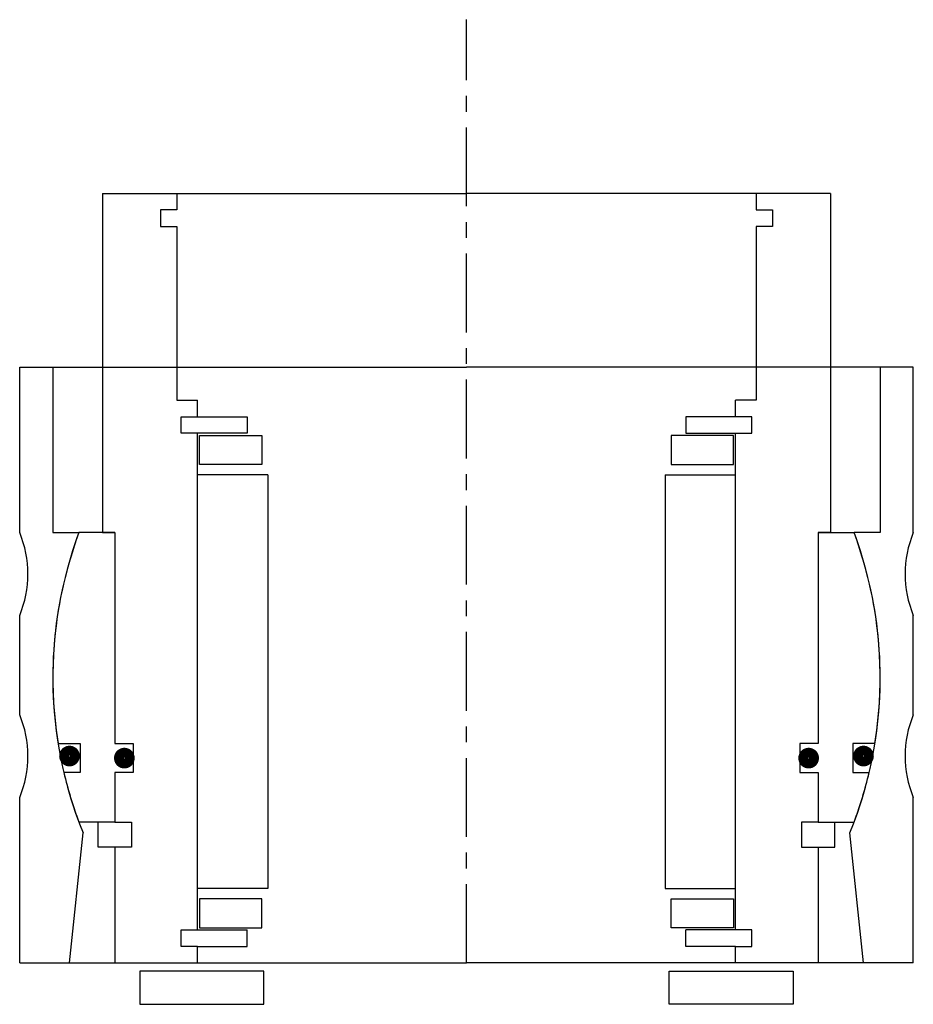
# Model space of a CAD drawing. Header units: millimetres. Extents: x -54 to 54, y -5 to 114.
import ezdxf

# ---------------------------------------------------------------- set-up
doc = ezdxf.new("R2010")
doc.units = ezdxf.units.MM
doc.header["$LTSCALE"] = 0.3
doc.header["$MEASUREMENT"] = 0
doc.linetypes.add('CENTER', pattern=[50.8, 31.75, -6.35, 6.35, -6.35])
doc.layers.get('0').update_dxf_attribs({"linetype": 'CONTINUOUS'})
doc.layers.add('Center', color=1, linetype='CENTER')

# ---------------------------------------------------------------- blocks, each defined once
blk = doc.blocks.new('house4S050')
for p, q in [((-54, 17.5), (-54, 37.5)), ((-54, 37.5), (-50, 37.5)), ((-50, 37.5), (0, 37.5)), ((-50, 37.5), (-50, 17.5)), ((50, 37.5), (0, 37.5)), ((54, 37.5), (50, 37.5)), ((50, 37.5), (50, 17.5)), ((54, 17.5), (54, 37.5)), ((-50, 17.5), (-46.84, 17.5)), ((50, 17.5), (46.84, 17.5)), ((-54, -4.5), (-54, 7.5)), ((54, -4.5), (54, 7.5)), ((-54, -34.5), (-54, -14.5)), ((54, -34.5), (54, -14.5)), ((-48, -34.5), (-46.34, -18.78)), ((48, -34.5), (46.34, -18.78)), ((-54, -34.5), (-48, -34.5)), ((-48, -34.5), (0, -34.5)), ((48, -34.5), (0, -34.5)), ((54, -34.5), (48, -34.5))]:
    blk.add_line(p, q)
for centre, radius, start, end in [((-66, 12.5), 13, 337.3801, 22.6199), ((0, 0), 50, 159.5127, 202.0662), ((0, 0), 50, 337.9338, 20.4873), ((66, 12.5), 13, 157.3801, 202.6199), ((-66, -9.5), 13, 337.3801, 22.6199), ((66, -9.5), 13, 157.3801, 202.6199)]:
    blk.add_arc(centre, radius, start, end)
blk = doc.blocks.new('innerhouse-4S048')
for p, q in [((-44, 58.5), (-44, 17.5)), ((-44, 58.5), (-35, 58.5)), ((-35, 58.5), (0, 58.5)), ((-35, 58.5), (-35, 56.5)), ((35, 58.5), (0, 58.5)), ((44, 58.5), (35, 58.5)), ((35, 58.5), (35, 56.5)), ((44, 58.5), (44, 17.5)), ((-35, 56.5), (-37, 56.5)), ((-37, 56.5), (-37, 54.5)), ((35, 56.5), (37, 56.5)), ((37, 56.5), (37, 54.5)), ((-37, 54.5), (-35, 54.5)), ((-35, 54.5), (-35, 33.5)), ((37, 54.5), (35, 54.5)), ((35, 54.5), (35, 33.5)), ((-35, 33.5), (-32.5, 33.5)), ((-32.5, 31.5), (-32.5, 33.5)), ((35, 33.5), (32.5, 33.5)), ((32.5, 31.5), (32.5, 33.5)), ((-34.5, 31.5), (-32.5, 31.5)), ((-34.5, 29.5), (-34.5, 31.5)), ((-32.5, 31.5), (-26.5, 31.5)), ((-26.5, 31.5), (-26.5, 29.5)), ((32.5, 31.5), (26.5, 31.5)), ((26.5, 31.5), (26.5, 29.5)), ((34.5, 31.5), (32.5, 31.5)), ((34.5, 29.5), (34.5, 31.5)), ((-26.5, 29.5), (-34.5, 29.5)), ((-32.5, -30.5), (-32.5, 29.5)), ((-32.25, 29.25), (-24.75, 29.25)), ((-32.25, 25.75), (-32.25, 29.25)), ((-24.75, 29.25), (-24.75, 25.75)), ((32.25, 29.25), (24.75, 29.25)), ((24.75, 29.25), (24.75, 25.75)), ((26.5, 29.5), (34.5, 29.5)), ((32.25, 25.75), (32.25, 29.25)), ((32.5, -30.5), (32.5, 29.5)), ((-24.75, 25.75), (-32.25, 25.75)), ((24.75, 25.75), (32.25, 25.75)), ((-24, 24.5), (-32.5, 24.5)), ((-24, 24.5), (-24, -25.5)), ((24, 24.5), (24, -25.5)), ((24, 24.5), (32.5, 24.5)), ((-42.5, 17.5), (-46.84, 17.5)), ((-44, 17.5), (-42.5, 17.5)), ((-42.5, 17.5), (-42.5, -8)), ((42.5, 17.5), (42.5, -8)), ((44, 17.5), (42.5, 17.5)), ((42.5, 17.5), (46.84, 17.5)), ((-49.36, -8), (-46.7, -8)), ((-46.7, -8), (-46.7, -11.5)), ((-42.5, -8), (-40.3, -8)), ((-40.3, -8), (-40.3, -11.5)), ((40.3, -8), (40.3, -11.5)), ((42.5, -8), (40.3, -8)), ((46.7, -8), (46.7, -11.5)), ((49.36, -8), (46.7, -8)), ((-46.7, -11.5), (-48.66, -11.5)), ((-40.3, -11.5), (-42.5, -11.5)), ((-42.5, -11.5), (-42.5, -17.5)), ((40.3, -11.5), (42.5, -11.5)), ((42.5, -11.5), (42.5, -17.5)), ((46.7, -11.5), (48.66, -11.5)), ((-42.5, -17.5), (-46.84, -17.5)), ((-44.5, -20.5), (-44.5, -17.5)), ((-42.5, -17.5), (-40.5, -17.5)), ((-40.5, -17.5), (-40.5, -20.5)), ((42.5, -17.5), (40.5, -17.5)), ((40.5, -17.5), (40.5, -20.5)), ((42.5, -17.5), (46.84, -17.5)), ((44.5, -20.5), (44.5, -17.5)), ((-42.5, -20.5), (-44.5, -20.5)), ((-42.5, -20.5), (-42.5, -34.5)), ((-40.5, -20.5), (-42.5, -20.5)), ((40.5, -20.5), (42.5, -20.5)), ((42.5, -20.5), (42.5, -34.5)), ((42.5, -20.5), (44.5, -20.5)), ((-24, -25.5), (-32.5, -25.5)), ((24, -25.5), (32.5, -25.5)), ((-24.75, -26.75), (-32.25, -26.75)), ((-32.25, -26.75), (-32.25, -30.25)), ((-24.75, -30.25), (-24.75, -26.75)), ((24.75, -26.75), (32.25, -26.75)), ((24.75, -30.25), (24.75, -26.75)), ((32.25, -26.75), (32.25, -30.25)), ((-34.5, -30.5), (-26.5, -30.5)), ((-34.5, -32.5), (-34.5, -30.5)), ((-32.25, -30.25), (-24.75, -30.25)), ((-26.5, -32.5), (-26.5, -30.5)), ((32.25, -30.25), (24.75, -30.25)), ((34.5, -30.5), (26.5, -30.5)), ((26.5, -32.5), (26.5, -30.5)), ((34.5, -32.5), (34.5, -30.5)), ((-32.5, -32.5), (-34.5, -32.5)), ((-32.5, -32.5), (-26.5, -32.5)), ((-32.5, -34.5), (-32.5, -32.5)), ((32.5, -32.5), (26.5, -32.5)), ((32.5, -34.5), (32.5, -32.5)), ((32.5, -32.5), (34.5, -32.5)), ((-42.5, -34.5), (-32.5, -34.5)), ((-32.5, -34.5), (0, -34.5)), ((32.5, -34.5), (0, -34.5)), ((42.5, -34.5), (32.5, -34.5)), ((-24.5, -35.5), (-39.5, -35.5)), ((-39.5, -35.5), (-39.5, -39.5)), ((-24.5, -39.5), (-24.5, -35.5)), ((24.5, -35.5), (39.5, -35.5)), ((24.5, -39.5), (24.5, -35.5)), ((39.5, -35.5), (39.5, -39.5)), ((-39.5, -39.5), (-24.5, -39.5)), ((39.5, -39.5), (24.5, -39.5))]:
    blk.add_line(p, q)
at = {"const_width": 1.2}
for points in [[(-47.33, -9.5, -1), (-48.63, -9.5, -1)], [(47.33, -9.5, 1), (48.63, -9.5, 1)], [(-40.7, -9.75, -1), (-42, -9.75, -1)], [(40.7, -9.75, 1), (42, -9.75, 1)]]:
    blk.add_lwpolyline(points, format="xyb", close=True, dxfattribs=at)
for start, end in [(159.5127, 189.2069), (350.7931, 20.4873), (193.2971, 200.4873), (339.5127, 346.7029)]:
    blk.add_arc((0, 0), 50, start, end)
at = {"layer": 'Center'}
blk.add_line((0, -34.5), (0, 79.49), dxfattribs=at)

msp = doc.modelspace()

# ---------------------------------------------------------------- block references
for name in ['innerhouse-4S048', 'house4S050']:
    msp.add_blockref(name, (0, 34.5))

doc.saveas('drawing.dxf')
